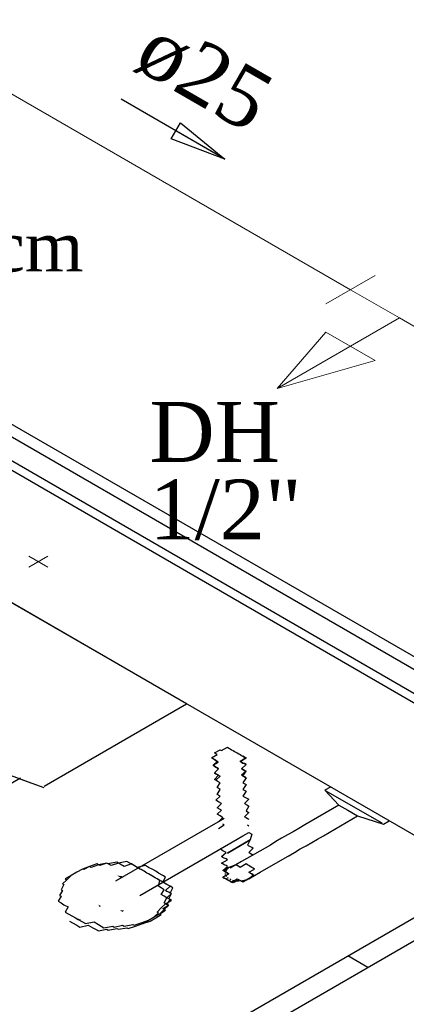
# Model space of a CAD drawing. Header units: millimetres. Extents: x 335 to 91625, y -1 to 84.
# Tile 19 of 62: x 374.16 to 375.53, y 10.22 to 13.7. Entities that reach past the tile are written whole.
import ezdxf

# ---------------------------------------------------------------- set-up
doc = ezdxf.new("R2010")
doc.units = ezdxf.units.MM
doc.header["$MEASUREMENT"] = 0
for name, color, linetype, lineweight in [('AF-Conexões detalhe', 7, 'Continuous', 20), ('AF-Sentido tubo', 7, 'Continuous', 20), ('AF-Textos conexão', 7, 'Continuous', 20), ('AF-Textos tubo', 7, 'Continuous', 20), ('AF-Tubos detalhe', 5, 'Continuous', 20), ('SIMBOLOS INT', 8, 'Continuous', 5)]:
    doc.layers.add(name, color=color, linetype=linetype, lineweight=lineweight)
doc.styles.add('TimesNewRoman', font='times.ttf')
doc.dimstyles.get("Standard").update_dxf_attribs({"dimtxt": 0.18, "dimasz": 0.18, "dimexe": 0.18, "dimexo": 0.0625, "dimgap": 0.09, "dimtad": 0, "dimtih": 1, "dimtoh": 1, "dimdec": 4, "dimzin": 0, "dimdsep": 46, "dimtxsty": 'Standard', "dimcen": 0.09, "dimadec": 0, "dimazin": 0, "dimtfac": 1, "dimtdec": 4, "dimtofl": 0, "dimtmove": 0, "dimatfit": 3, "dimfxl": 0, "dimtolj": 1, "dimtzin": 0, "dimarcsym": 0})

msp = doc.modelspace()

# ---------------------------------------------------------------- hatches: boundary and pattern name
at = {"linetype": 'Continuous'}
for points in [[(374.5315, 10.6734), (374.5075, 10.6764), (374.5125, 10.6734), (374.5225, 10.6674), (374.5225, 10.6674), (374.5225, 10.6674)], [(374.4455, 10.5654), (374.4415, 10.5734), (374.4415, 10.5734), (374.4515, 10.5684), (374.4515, 10.5684)], [(374.3815, 10.5194), (374.3605, 10.5274), (374.3705, 10.5214), (374.3755, 10.5184), (374.3755, 10.5184)], [(374.5325, 10.5534), (374.5175, 10.5534), (374.5175, 10.5534), (374.5275, 10.5474), (374.5275, 10.5474), (374.5275, 10.5474)]]:
    msp.add_hatch(color=256, dxfattribs=at).paths.add_polyline_path(points)

# ---------------------------------------------------------------- linework, layer by layer
at = {"color": 7}
for p, q in [((386.3005, 5.2034), (372.1275, 13.3864)), ((386.3415, 5.2244), (372.1695, 13.4074)), ((372.1835, 13.2374), (386.0465, 5.2334)), ((372.2085, 13.2554), (386.0745, 5.2504)), ((371.6205, 13.0934), (386.0925, 4.7373)), ((375.2635, 10.9894), (375.2435, 10.9784)), ((375.2435, 10.9784), (375.2935, 10.9254)), ((375.3445, 10.9194), (375.2485, 10.9754)), ((375.2935, 10.9254), (375.1725, 10.8554)), ((375.2935, 10.9254), (375.3245, 10.9074)), ((375.3245, 10.9074), (375.3595, 10.8874)), ((375.4465, 10.8614), (375.3445, 10.9194)), ((375.2385, 10.8174), (375.3595, 10.8874)), ((375.3595, 10.8874), (375.4515, 10.8584)), ((375.4515, 10.8584), (375.4715, 10.8694)), ((374.8475, 10.8554), (374.5025, 10.6564)), ((374.8675, 10.8434), (374.8875, 10.8554)), ((374.8875, 10.8554), (374.8825, 10.8584)), ((374.5885, 10.6064), (374.9335, 10.8054)), ((375.0505, 10.7844), (374.9485, 10.7264)), ((375.0145, 10.6884), (375.1365, 10.7584)), ((371.3665, 8.1074), (375.8115, 10.6734)), ((371.4375, 8.0664), (375.8825, 10.6324)), ((375.3955, 10.3514), (375.3245, 10.3924))]:
    msp.add_line(p, q, dxfattribs=at)
at = {"color": 8}
for p, q in [((374.7535, 11.2834), (373.3565, 12.0904)), ((374.7535, 11.2834), (373.3565, 12.0904)), ((374.2495, 10.9924), (374.7535, 11.2834)), ((374.2495, 10.9924), (374.7535, 11.2834)), ((373.1355, 10.4264), (374.1665, 11.0224))]:
    msp.add_line(p, q, dxfattribs=at)
for points in [[(373.4675, 11.3464), (373.5215, 11.3154), (373.5775, 11.2844), (373.6345, 11.2544), (373.6915, 11.2254), (373.7505, 11.1964), (373.8095, 11.1674), (373.8705, 11.1404), (373.9315, 11.1134), (373.9935, 11.0864), (374.0555, 11.0604), (374.1195, 11.0354), (374.1835, 11.0114), (374.2485, 10.9874)], [(374.1635, 11.0184), (374.2065, 11.0034), (374.2485, 10.9874)]]:
    msp.add_lwpolyline(points, dxfattribs=at)
at = {"color": 7}
for points in [[(374.8475, 11.0894), (374.8425, 11.0924), (374.8625, 11.1044), (374.8625, 11.1044), (374.8625, 11.1044), (374.8625, 11.1044), (374.8625, 11.1044), (374.8575, 11.1074), (374.8575, 11.1074), (374.8575, 11.1074), (374.8575, 11.1074), (374.8575, 11.1074), (374.8575, 11.1074), (374.8575, 11.1074), (374.8575, 11.1074), (374.8575, 11.1074), (374.8575, 11.1074), (374.8575, 11.1074), (374.8525, 11.1104), (374.8725, 11.1214), (374.8725, 11.1214), (374.8725, 11.1214), (374.8725, 11.1214), (374.8725, 11.1214), (374.8725, 11.1214), (374.8775, 11.1184), (374.8775, 11.1184), (374.8775, 11.1184), (374.8775, 11.1184), (374.8775, 11.1184), (374.8775, 11.1184), (374.8775, 11.1184), (374.8775, 11.1184), (374.8775, 11.1184), (374.8985, 11.1304), (374.8985, 11.1304), (374.9035, 11.1274), (374.9035, 11.1274), (374.9035, 11.1274), (374.9035, 11.1274), (374.9035, 11.1274), (374.9085, 11.1244), (374.9085, 11.1244), (374.9085, 11.1244), (374.9085, 11.1244), (374.9085, 11.1244), (374.9135, 11.1214), (374.9135, 11.1214), (374.9135, 11.1214), (374.9135, 11.1214), (374.9185, 11.1184), (374.9185, 11.1184), (374.9185, 11.1184), (374.9185, 11.1184), (374.9235, 11.1154), (374.9235, 11.1154), (374.9235, 11.1154), (374.9235, 11.1154), (374.9285, 11.1134), (374.9285, 11.1134), (374.9285, 11.1134), (374.9285, 11.1134), (374.9335, 11.1104), (374.9335, 11.1104), (374.9335, 11.1104), (374.9385, 11.1074), (374.9385, 11.1074), (374.9385, 11.1074), (374.9385, 11.1074), (374.9435, 11.1044), (374.9435, 11.1044), (374.9435, 11.1044), (374.9435, 11.1044), (374.9485, 11.1014), (374.9485, 11.1014), (374.9485, 11.1014), (374.9485, 11.1014), (374.9485, 11.1014), (374.9535, 11.0984), (374.9535, 11.0984)], [(374.8575, 11.0134), (374.8525, 11.0164), (374.8675, 11.0314), (374.8575, 11.0364), (374.8525, 11.0394), (374.8675, 11.0544), (374.8625, 11.0574), (374.8575, 11.0604), (374.8525, 11.0634), (374.8475, 11.0664), (374.8675, 11.0774), (374.8625, 11.0804), (374.8575, 11.0834), (374.8575, 11.0834), (374.8525, 11.0864), (374.8525, 11.0864), (374.8475, 11.0894), (374.8475, 11.0894), (374.8475, 11.0894), (374.8475, 11.0894), (374.8475, 11.0894), (374.8475, 11.0894)], [(374.8475, 11.0894), (374.8475, 11.0894), (374.8475, 11.0894), (374.8475, 11.0894), (374.8475, 11.0894), (374.8525, 11.0864), (374.8525, 11.0864), (374.8575, 11.0834), (374.8575, 11.0834), (374.8625, 11.0804), (374.8625, 11.0804), (374.8475, 11.0664), (374.8525, 11.0634), (374.8575, 11.0604), (374.8625, 11.0574), (374.8675, 11.0544), (374.8525, 11.0394), (374.8575, 11.0364), (374.8625, 11.0334), (374.8725, 11.0284), (374.8575, 11.0134), (374.8575, 11.0134)], [(374.9645, 11.0224), (374.9595, 11.0254), (374.9535, 11.0284), (374.9645, 11.0454), (374.9595, 11.0484), (374.9535, 11.0514), (374.9485, 11.0544), (374.9645, 11.0694), (374.9595, 11.0724), (374.9535, 11.0744), (374.9535, 11.0744), (374.9485, 11.0774), (374.9435, 11.0804), (374.9645, 11.0924), (374.9595, 11.0954), (374.9595, 11.0954), (374.9535, 11.0984), (374.9535, 11.0984), (374.9535, 11.0984), (374.9535, 11.0984), (374.9535, 11.0984), (374.9535, 11.0984)], [(374.9535, 11.0984), (374.9535, 11.0984), (374.9535, 11.0984), (374.9535, 11.0984), (374.9535, 11.0984), (374.9595, 11.0954), (374.9595, 11.0954), (374.9645, 11.0924), (374.9435, 11.0804), (374.9485, 11.0774), (374.9485, 11.0774), (374.9535, 11.0744), (374.9595, 11.0724), (374.9645, 11.0694), (374.9485, 11.0544), (374.9535, 11.0514), (374.9595, 11.0484), (374.9645, 11.0454), (374.9485, 11.0314), (374.9595, 11.0254), (374.9645, 11.0224)], [(374.8675, 10.8664), (374.8825, 10.8814), (374.8775, 10.8844), (374.8725, 10.8874), (374.8625, 10.8934), (374.8775, 10.9074), (374.8725, 10.9104), (374.8625, 10.9164), (374.8775, 10.9314), (374.8675, 10.9374), (374.8575, 10.9434), (374.8725, 10.9574), (374.8625, 10.9634), (374.8725, 10.9814), (374.8625, 10.9874), (374.8725, 11.0044), (374.8625, 11.0104), (374.8575, 11.0134)], [(374.9645, 11.0224), (374.9535, 11.0044), (374.9645, 10.9984), (374.9535, 10.9814), (374.9645, 10.9754), (374.9535, 10.9574), (374.9645, 10.9514), (374.9745, 10.9464), (374.9595, 10.9314), (374.9695, 10.9254), (374.9745, 10.9224), (374.9645, 10.9054), (374.9695, 10.9024), (374.9745, 10.8994), (374.9595, 10.8844), (374.9645, 10.8814), (374.9695, 10.8784), (374.9745, 10.8754)], [(374.8875, 10.8784), (374.8875, 10.8784), (374.8875, 10.8784), (374.8875, 10.8784), (374.8875, 10.8784), (374.8875, 10.8784), (374.8675, 10.8664), (374.8675, 10.8664), (374.8675, 10.8664), (374.8675, 10.8664), (374.8675, 10.8664), (374.8675, 10.8664), (374.8675, 10.8664), (374.8675, 10.8664), (374.8675, 10.8664), (374.8475, 10.8554), (374.8475, 10.8554), (374.8475, 10.8554)], [(374.9695, 10.8554), (374.9745, 10.8524), (374.9745, 10.8524), (374.9745, 10.8524)], [(375.1725, 10.8554), (375.1725, 10.8554), (375.1515, 10.8434), (375.1515, 10.8434), (375.1515, 10.8434), (375.1515, 10.8434), (375.1315, 10.8314), (375.1315, 10.8314), (375.1315, 10.8314), (375.1115, 10.8204), (375.1115, 10.8204), (375.1115, 10.8204), (375.1115, 10.8204), (375.0905, 10.8084), (375.0905, 10.8084), (375.0905, 10.8084), (375.0905, 10.8084), (375.0705, 10.7964), (375.0705, 10.7964), (375.0705, 10.7964), (375.0705, 10.7964), (375.0705, 10.7964), (375.0505, 10.7844)], [(374.9795, 10.8024), (374.9595, 10.7904), (374.9385, 10.7794), (374.9385, 10.7794), (374.9385, 10.7794), (374.9385, 10.7794), (374.9385, 10.7794), (374.9385, 10.7794), (374.9385, 10.7794), (374.9385, 10.7794), (374.9385, 10.7794), (374.9385, 10.7794), (374.9385, 10.7794), (374.9385, 10.7794), (374.9385, 10.7794), (374.9385, 10.7794), (374.9385, 10.7794), (374.9385, 10.7794), (374.9385, 10.7794), (374.9385, 10.7794), (374.9385, 10.7794), (374.9385, 10.7794), (374.9385, 10.7794), (374.9385, 10.7794), (374.9385, 10.7794), (374.9385, 10.7794), (374.9385, 10.7794), (374.9385, 10.7794), (374.9385, 10.7794), (374.9385, 10.7794), (374.9385, 10.7794), (374.9385, 10.7794), (374.9385, 10.7794), (374.9385, 10.7794), (374.9385, 10.7794), (374.9185, 10.7674), (374.8985, 10.7554), (374.9185, 10.7674), (374.9385, 10.7794), (374.9385, 10.7794), (374.9385, 10.7794), (374.9385, 10.7794), (374.9385, 10.7794), (374.9385, 10.7794), (374.9385, 10.7794), (374.9385, 10.7794), (374.9385, 10.7794), (374.9385, 10.7794), (374.9385, 10.7794), (374.9385, 10.7794), (374.9385, 10.7794), (374.9385, 10.7794), (374.9385, 10.7794), (374.9385, 10.7794), (374.9385, 10.7794), (374.9385, 10.7794), (374.9385, 10.7794), (374.9385, 10.7794), (374.9385, 10.7794), (374.9385, 10.7794), (374.9385, 10.7794), (374.9385, 10.7794), (374.9385, 10.7794), (374.9385, 10.7794), (374.9385, 10.7794), (374.9385, 10.7794), (374.9385, 10.7794), (374.9385, 10.7794), (374.9385, 10.7794), (374.9385, 10.7794), (374.9385, 10.7794), (374.9595, 10.7904), (374.9795, 10.8024)], [(374.9795, 10.8024), (374.9595, 10.7904), (374.9385, 10.7794), (374.9385, 10.7794), (374.9385, 10.7794), (374.9385, 10.7794), (374.9385, 10.7794), (374.9385, 10.7794), (374.9385, 10.7794), (374.9385, 10.7794), (374.9385, 10.7794), (374.9385, 10.7794), (374.9385, 10.7794), (374.9385, 10.7794), (374.9385, 10.7794), (374.9385, 10.7794), (374.9385, 10.7794), (374.9385, 10.7794), (374.9385, 10.7794), (374.9385, 10.7794), (374.9385, 10.7794), (374.9385, 10.7794), (374.9385, 10.7794), (374.9385, 10.7794), (374.9385, 10.7794), (374.9385, 10.7794), (374.9385, 10.7794), (374.9385, 10.7794), (374.9385, 10.7794), (374.9385, 10.7794), (374.9385, 10.7794), (374.9385, 10.7794), (374.9385, 10.7794), (374.9385, 10.7794), (374.9385, 10.7794), (374.9185, 10.7674), (374.8985, 10.7554), (374.9185, 10.7674), (374.9385, 10.7794), (374.9385, 10.7794), (374.9385, 10.7794), (374.9385, 10.7794), (374.9385, 10.7794), (374.9385, 10.7794), (374.9385, 10.7794), (374.9385, 10.7794), (374.9385, 10.7794), (374.9385, 10.7794), (374.9385, 10.7794), (374.9385, 10.7794), (374.9385, 10.7794), (374.9385, 10.7794), (374.9385, 10.7794), (374.9385, 10.7794), (374.9385, 10.7794), (374.9385, 10.7794), (374.9385, 10.7794), (374.9385, 10.7794), (374.9385, 10.7794), (374.9385, 10.7794), (374.9385, 10.7794), (374.9385, 10.7794), (374.9385, 10.7794), (374.9385, 10.7794), (374.9385, 10.7794), (374.9385, 10.7794), (374.9385, 10.7794), (374.9385, 10.7794), (374.9385, 10.7794), (374.9385, 10.7794), (374.9385, 10.7794), (374.9595, 10.7904), (374.9795, 10.8024)], [(374.9795, 10.8024), (374.9595, 10.7904), (374.9385, 10.7794), (374.9385, 10.7794), (374.9385, 10.7794), (374.9385, 10.7794), (374.9385, 10.7794), (374.9385, 10.7794), (374.9385, 10.7794), (374.9385, 10.7794), (374.9385, 10.7794), (374.9385, 10.7794), (374.9385, 10.7794), (374.9385, 10.7794), (374.9385, 10.7794), (374.9385, 10.7794), (374.9385, 10.7794), (374.9385, 10.7794), (374.9385, 10.7794), (374.9385, 10.7794), (374.9385, 10.7794), (374.9385, 10.7794), (374.9385, 10.7794), (374.9385, 10.7794), (374.9385, 10.7794), (374.9385, 10.7794), (374.9385, 10.7794), (374.9385, 10.7794), (374.9385, 10.7794), (374.9385, 10.7794), (374.9385, 10.7794), (374.9385, 10.7794), (374.9385, 10.7794), (374.9385, 10.7794), (374.9385, 10.7794), (374.9185, 10.7674), (374.8985, 10.7554), (374.9185, 10.7674), (374.9385, 10.7794), (374.9385, 10.7794), (374.9385, 10.7794), (374.9385, 10.7794), (374.9385, 10.7794), (374.9385, 10.7794), (374.9385, 10.7794), (374.9385, 10.7794), (374.9385, 10.7794), (374.9385, 10.7794), (374.9385, 10.7794), (374.9385, 10.7794), (374.9385, 10.7794), (374.9385, 10.7794), (374.9385, 10.7794), (374.9385, 10.7794), (374.9385, 10.7794), (374.9385, 10.7794), (374.9385, 10.7794), (374.9385, 10.7794), (374.9385, 10.7794), (374.9385, 10.7794), (374.9385, 10.7794), (374.9385, 10.7794), (374.9385, 10.7794), (374.9385, 10.7794), (374.9385, 10.7794), (374.9385, 10.7794), (374.9385, 10.7794), (374.9385, 10.7794), (374.9385, 10.7794), (374.9385, 10.7794), (374.9385, 10.7794), (374.9595, 10.7904), (374.9795, 10.8024)], [(374.9795, 10.8024), (374.9595, 10.7904), (374.9385, 10.7794), (374.9385, 10.7794), (374.9385, 10.7794), (374.9385, 10.7794), (374.9385, 10.7794), (374.9385, 10.7794), (374.9385, 10.7794), (374.9385, 10.7794), (374.9385, 10.7794), (374.9385, 10.7794), (374.9385, 10.7794), (374.9385, 10.7794), (374.9385, 10.7794), (374.9385, 10.7794), (374.9385, 10.7794), (374.9385, 10.7794), (374.9385, 10.7794), (374.9385, 10.7794), (374.9385, 10.7794), (374.9385, 10.7794), (374.9385, 10.7794), (374.9385, 10.7794), (374.9385, 10.7794), (374.9385, 10.7794), (374.9385, 10.7794), (374.9385, 10.7794), (374.9385, 10.7794), (374.9385, 10.7794), (374.9385, 10.7794), (374.9385, 10.7794), (374.9385, 10.7794), (374.9385, 10.7794), (374.9385, 10.7794), (374.9185, 10.7674), (374.8985, 10.7554), (374.9185, 10.7674), (374.9385, 10.7794), (374.9385, 10.7794), (374.9385, 10.7794), (374.9385, 10.7794), (374.9385, 10.7794), (374.9385, 10.7794), (374.9385, 10.7794), (374.9385, 10.7794), (374.9385, 10.7794), (374.9385, 10.7794), (374.9385, 10.7794), (374.9385, 10.7794), (374.9385, 10.7794), (374.9385, 10.7794), (374.9385, 10.7794), (374.9385, 10.7794), (374.9385, 10.7794), (374.9385, 10.7794), (374.9385, 10.7794), (374.9385, 10.7794), (374.9385, 10.7794), (374.9385, 10.7794), (374.9385, 10.7794), (374.9385, 10.7794), (374.9385, 10.7794), (374.9385, 10.7794), (374.9385, 10.7794), (374.9385, 10.7794), (374.9385, 10.7794), (374.9385, 10.7794), (374.9385, 10.7794), (374.9385, 10.7794), (374.9385, 10.7794), (374.9595, 10.7904), (374.9795, 10.8024)], [(374.9795, 10.8024), (374.9595, 10.7904), (374.9385, 10.7794), (374.9385, 10.7794), (374.9385, 10.7794), (374.9385, 10.7794), (374.9385, 10.7794), (374.9385, 10.7794), (374.9385, 10.7794), (374.9385, 10.7794), (374.9385, 10.7794), (374.9385, 10.7794), (374.9385, 10.7794), (374.9385, 10.7794), (374.9385, 10.7794), (374.9385, 10.7794), (374.9385, 10.7794), (374.9385, 10.7794), (374.9385, 10.7794), (374.9385, 10.7794), (374.9385, 10.7794), (374.9385, 10.7794), (374.9385, 10.7794), (374.9385, 10.7794), (374.9385, 10.7794), (374.9385, 10.7794), (374.9385, 10.7794), (374.9385, 10.7794), (374.9385, 10.7794), (374.9385, 10.7794), (374.9385, 10.7794), (374.9385, 10.7794), (374.9385, 10.7794), (374.9385, 10.7794), (374.9385, 10.7794), (374.9185, 10.7674), (374.8985, 10.7554), (374.9185, 10.7674), (374.9385, 10.7794), (374.9385, 10.7794), (374.9385, 10.7794), (374.9385, 10.7794), (374.9385, 10.7794), (374.9385, 10.7794), (374.9385, 10.7794), (374.9385, 10.7794), (374.9385, 10.7794), (374.9385, 10.7794), (374.9385, 10.7794), (374.9385, 10.7794), (374.9385, 10.7794), (374.9385, 10.7794), (374.9385, 10.7794), (374.9385, 10.7794), (374.9385, 10.7794), (374.9385, 10.7794), (374.9385, 10.7794), (374.9385, 10.7794), (374.9385, 10.7794), (374.9385, 10.7794), (374.9385, 10.7794), (374.9385, 10.7794), (374.9385, 10.7794), (374.9385, 10.7794), (374.9385, 10.7794), (374.9385, 10.7794), (374.9385, 10.7794), (374.9385, 10.7794), (374.9385, 10.7794), (374.9385, 10.7794), (374.9385, 10.7794), (374.9595, 10.7904), (374.9795, 10.8024)], [(374.9795, 10.8024), (374.9595, 10.7904), (374.9385, 10.7794), (374.9385, 10.7794), (374.9385, 10.7794), (374.9385, 10.7794), (374.9385, 10.7794), (374.9385, 10.7794), (374.9385, 10.7794), (374.9385, 10.7794), (374.9385, 10.7794), (374.9385, 10.7794), (374.9385, 10.7794), (374.9385, 10.7794), (374.9385, 10.7794), (374.9385, 10.7794), (374.9385, 10.7794), (374.9385, 10.7794), (374.9385, 10.7794), (374.9385, 10.7794), (374.9385, 10.7794), (374.9385, 10.7794), (374.9385, 10.7794), (374.9385, 10.7794), (374.9385, 10.7794), (374.9385, 10.7794), (374.9385, 10.7794), (374.9385, 10.7794), (374.9385, 10.7794), (374.9385, 10.7794), (374.9385, 10.7794), (374.9385, 10.7794), (374.9385, 10.7794), (374.9385, 10.7794), (374.9385, 10.7794), (374.9185, 10.7674), (374.8985, 10.7554), (374.9185, 10.7674), (374.9385, 10.7794), (374.9385, 10.7794), (374.9385, 10.7794), (374.9385, 10.7794), (374.9385, 10.7794), (374.9385, 10.7794), (374.9385, 10.7794), (374.9385, 10.7794), (374.9385, 10.7794), (374.9385, 10.7794), (374.9385, 10.7794), (374.9385, 10.7794), (374.9385, 10.7794), (374.9385, 10.7794), (374.9385, 10.7794), (374.9385, 10.7794), (374.9385, 10.7794), (374.9385, 10.7794), (374.9385, 10.7794), (374.9385, 10.7794), (374.9385, 10.7794), (374.9385, 10.7794), (374.9385, 10.7794), (374.9385, 10.7794), (374.9385, 10.7794), (374.9385, 10.7794), (374.9385, 10.7794), (374.9385, 10.7794), (374.9385, 10.7794), (374.9385, 10.7794), (374.9385, 10.7794), (374.9385, 10.7794), (374.9385, 10.7794), (374.9595, 10.7904), (374.9795, 10.8024)], [(374.9795, 10.8024), (374.9595, 10.7904), (374.9385, 10.7794), (374.9385, 10.7794), (374.9385, 10.7794), (374.9385, 10.7794), (374.9385, 10.7794), (374.9385, 10.7794), (374.9385, 10.7794), (374.9385, 10.7794), (374.9385, 10.7794), (374.9385, 10.7794), (374.9385, 10.7794), (374.9385, 10.7794), (374.9385, 10.7794), (374.9385, 10.7794), (374.9385, 10.7794), (374.9385, 10.7794), (374.9385, 10.7794), (374.9385, 10.7794), (374.9385, 10.7794), (374.9385, 10.7794), (374.9385, 10.7794), (374.9385, 10.7794), (374.9385, 10.7794), (374.9385, 10.7794), (374.9385, 10.7794), (374.9385, 10.7794), (374.9385, 10.7794), (374.9385, 10.7794), (374.9385, 10.7794), (374.9385, 10.7794), (374.9385, 10.7794), (374.9385, 10.7794), (374.9385, 10.7794), (374.9185, 10.7674), (374.8985, 10.7554), (374.9185, 10.7674), (374.9385, 10.7794), (374.9385, 10.7794), (374.9385, 10.7794), (374.9385, 10.7794), (374.9385, 10.7794), (374.9385, 10.7794), (374.9385, 10.7794), (374.9385, 10.7794), (374.9385, 10.7794), (374.9385, 10.7794), (374.9385, 10.7794), (374.9385, 10.7794), (374.9385, 10.7794), (374.9385, 10.7794), (374.9385, 10.7794), (374.9385, 10.7794), (374.9385, 10.7794), (374.9385, 10.7794), (374.9385, 10.7794), (374.9385, 10.7794), (374.9385, 10.7794), (374.9385, 10.7794), (374.9385, 10.7794), (374.9385, 10.7794), (374.9385, 10.7794), (374.9385, 10.7794), (374.9385, 10.7794), (374.9385, 10.7794), (374.9385, 10.7794), (374.9385, 10.7794), (374.9385, 10.7794), (374.9385, 10.7794), (374.9385, 10.7794), (374.9595, 10.7904), (374.9795, 10.8024)], [(374.9335, 10.8054), (374.9335, 10.8054), (374.9335, 10.8054), (374.9535, 10.8174), (374.9535, 10.8174), (374.9535, 10.8174), (374.9535, 10.8174), (374.9535, 10.8174), (374.9535, 10.8174), (374.9535, 10.8174), (374.9535, 10.8174), (374.9745, 10.8284), (374.9745, 10.8284), (374.9745, 10.8284), (374.9745, 10.8284), (374.9745, 10.8284), (374.9745, 10.8284), (374.9745, 10.8284)], [(374.9745, 10.8284), (374.9845, 10.8224), (374.9795, 10.8024), (374.9695, 10.7844), (374.9795, 10.7794)], [(375.1165, 10.7464), (375.1365, 10.7584), (375.1365, 10.7584), (375.1365, 10.7584), (375.1365, 10.7584), (375.1365, 10.7584), (375.1565, 10.7704), (375.1565, 10.7704), (375.1565, 10.7704), (375.1565, 10.7704), (375.1775, 10.7814), (375.1775, 10.7814), (375.1775, 10.7814), (375.1975, 10.7934), (375.1975, 10.7934), (375.1975, 10.7934), (375.1975, 10.7934), (375.2175, 10.8054), (375.2175, 10.8054), (375.2175, 10.8054), (375.2385, 10.8174), (375.2385, 10.8174), (375.2385, 10.8174)], [(374.8985, 10.6854), (374.8985, 10.6854), (374.8985, 10.6854), (374.8985, 10.6854), (374.8985, 10.6854), (374.8985, 10.6854), (374.8935, 10.6884), (374.8935, 10.6884), (374.8935, 10.6884), (374.8935, 10.6884), (374.8875, 10.6914), (374.8875, 10.6914), (374.8875, 10.6914), (374.8875, 10.6914), (374.8825, 10.6944), (374.8825, 10.6944), (374.8985, 10.7084), (374.8985, 10.7084), (374.8985, 10.7084), (374.8935, 10.7114), (374.8935, 10.7114), (374.8875, 10.7144), (374.8875, 10.7144), (374.8825, 10.7174), (374.8775, 10.7204), (374.8985, 10.7324), (374.8935, 10.7354), (374.8935, 10.7354), (374.8875, 10.7384), (374.8825, 10.7404), (374.8825, 10.7404), (374.8775, 10.7434), (374.8935, 10.7584), (374.8935, 10.7584), (374.8875, 10.7614), (374.8825, 10.7644), (374.8825, 10.7644), (374.8775, 10.7674), (374.8725, 10.7704), (374.8725, 10.7704)], [(374.9795, 10.7794), (374.9845, 10.7764), (374.9895, 10.7734), (374.9895, 10.7734), (374.9745, 10.7584), (374.9795, 10.7554), (374.9795, 10.7554), (374.9845, 10.7524), (374.9895, 10.7494)], [(374.3655, 10.6884), (374.3455, 10.6764), (374.3455, 10.6764), (374.3295, 10.6614), (374.3295, 10.6614), (374.3145, 10.6474), (374.3195, 10.6444), (374.3095, 10.6264), (374.3145, 10.6234), (374.3045, 10.6064), (374.3095, 10.6034), (374.2995, 10.5854), (374.3095, 10.5794), (374.3195, 10.5734), (374.3345, 10.5654), (374.3245, 10.5474), (374.3345, 10.5414), (374.3505, 10.5324), (374.3605, 10.5274), (374.3705, 10.5214), (374.3855, 10.5124), (374.3955, 10.5064), (374.4265, 10.5124), (374.4415, 10.5034), (374.4515, 10.4974), (374.4615, 10.4914), (374.4925, 10.4974), (374.4975, 10.4944), (374.5275, 10.5004), (374.5325, 10.4974), (374.5635, 10.5034), (374.5685, 10.5004), (374.5935, 10.5094), (374.5935, 10.5094), (374.6195, 10.5184), (374.6195, 10.5184), (374.6395, 10.5304), (374.6595, 10.5414), (374.6595, 10.5414), (374.6745, 10.5564), (374.6745, 10.5564), (374.6905, 10.5714), (374.6845, 10.5734), (374.6955, 10.5914), (374.6905, 10.5944), (374.7005, 10.6124), (374.6955, 10.6144), (374.7055, 10.6324), (374.6955, 10.6384), (374.6845, 10.6444), (374.6695, 10.6534), (374.6795, 10.6704), (374.6695, 10.6764), (374.6545, 10.6854), (374.6445, 10.6914), (374.6345, 10.6974), (374.6195, 10.7054), (374.6085, 10.7114), (374.5785, 10.7054), (374.5635, 10.7144), (374.5535, 10.7204), (374.5425, 10.7264), (374.5125, 10.7204), (374.5075, 10.7234), (374.4765, 10.7174), (374.4715, 10.7204), (374.4415, 10.7144), (374.4365, 10.7174), (374.4105, 10.7084), (374.4105, 10.7084), (374.3855, 10.6994), (374.3855, 10.6994), (374.3655, 10.6884)], [(374.3655, 10.6884), (374.3455, 10.6764), (374.3455, 10.6764), (374.3295, 10.6614), (374.3295, 10.6614), (374.3145, 10.6474), (374.3195, 10.6444), (374.3095, 10.6264), (374.3145, 10.6234), (374.3045, 10.6064), (374.3095, 10.6034), (374.2995, 10.5854), (374.3095, 10.5794), (374.3195, 10.5734), (374.3345, 10.5654), (374.3245, 10.5474), (374.3345, 10.5414), (374.3505, 10.5324), (374.3605, 10.5274), (374.3705, 10.5214), (374.3855, 10.5124), (374.3955, 10.5064), (374.4265, 10.5124), (374.4415, 10.5034), (374.4515, 10.4974), (374.4615, 10.4914), (374.4925, 10.4974), (374.4975, 10.4944), (374.5275, 10.5004), (374.5325, 10.4974), (374.5635, 10.5034), (374.5685, 10.5004), (374.5935, 10.5094), (374.5935, 10.5094), (374.6195, 10.5184), (374.6195, 10.5184), (374.6395, 10.5304), (374.6595, 10.5414), (374.6595, 10.5414), (374.6745, 10.5564), (374.6745, 10.5564), (374.6905, 10.5714), (374.6845, 10.5734), (374.6955, 10.5914), (374.6905, 10.5944), (374.7005, 10.6124), (374.6955, 10.6144), (374.7055, 10.6324), (374.6955, 10.6384), (374.6845, 10.6444), (374.6695, 10.6534), (374.6795, 10.6704), (374.6695, 10.6764), (374.6545, 10.6854), (374.6445, 10.6914), (374.6345, 10.6974), (374.6195, 10.7054), (374.6085, 10.7114), (374.5785, 10.7054), (374.5635, 10.7144), (374.5535, 10.7204), (374.5425, 10.7264), (374.5125, 10.7204), (374.5075, 10.7234), (374.4765, 10.7174), (374.4715, 10.7204), (374.4415, 10.7144), (374.4365, 10.7174), (374.4105, 10.7084), (374.4105, 10.7084), (374.3855, 10.6994), (374.3855, 10.6994), (374.3655, 10.6884)], [(374.3655, 10.6884), (374.3455, 10.6764), (374.3455, 10.6764), (374.3295, 10.6614), (374.3295, 10.6614), (374.3145, 10.6474), (374.3195, 10.6444), (374.3095, 10.6264), (374.3145, 10.6234), (374.3045, 10.6064), (374.3095, 10.6034), (374.2995, 10.5854), (374.3095, 10.5794), (374.3195, 10.5734), (374.3345, 10.5654), (374.3245, 10.5474), (374.3345, 10.5414), (374.3505, 10.5324), (374.3605, 10.5274), (374.3705, 10.5214), (374.3855, 10.5124), (374.3955, 10.5064), (374.4265, 10.5124), (374.4415, 10.5034), (374.4515, 10.4974), (374.4615, 10.4914), (374.4925, 10.4974), (374.4975, 10.4944), (374.5275, 10.5004), (374.5325, 10.4974), (374.5635, 10.5034), (374.5685, 10.5004), (374.5935, 10.5094), (374.5935, 10.5094), (374.6195, 10.5184), (374.6195, 10.5184), (374.6395, 10.5304), (374.6595, 10.5414), (374.6595, 10.5414), (374.6745, 10.5564), (374.6745, 10.5564), (374.6905, 10.5714), (374.6845, 10.5734), (374.6955, 10.5914), (374.6905, 10.5944), (374.7005, 10.6124), (374.6955, 10.6144), (374.7055, 10.6324), (374.6955, 10.6384), (374.6845, 10.6444), (374.6695, 10.6534), (374.6795, 10.6704), (374.6695, 10.6764), (374.6545, 10.6854), (374.6445, 10.6914), (374.6345, 10.6974), (374.6195, 10.7054), (374.6085, 10.7114), (374.5785, 10.7054), (374.5635, 10.7144), (374.5535, 10.7204), (374.5425, 10.7264), (374.5125, 10.7204), (374.5075, 10.7234), (374.4765, 10.7174), (374.4715, 10.7204), (374.4415, 10.7144), (374.4365, 10.7174), (374.4105, 10.7084), (374.4105, 10.7084), (374.3855, 10.6994), (374.3855, 10.6994), (374.3655, 10.6884)], [(374.3655, 10.6884), (374.3455, 10.6764), (374.3455, 10.6764), (374.3295, 10.6614), (374.3295, 10.6614), (374.3145, 10.6474), (374.3195, 10.6444), (374.3095, 10.6264), (374.3145, 10.6234), (374.3045, 10.6064), (374.3095, 10.6034), (374.2995, 10.5854), (374.3095, 10.5794), (374.3195, 10.5734), (374.3345, 10.5654), (374.3245, 10.5474), (374.3345, 10.5414), (374.3505, 10.5324), (374.3605, 10.5274), (374.3705, 10.5214), (374.3855, 10.5124), (374.3955, 10.5064), (374.4265, 10.5124), (374.4415, 10.5034), (374.4515, 10.4974), (374.4615, 10.4914), (374.4925, 10.4974), (374.4975, 10.4944), (374.5275, 10.5004), (374.5325, 10.4974), (374.5635, 10.5034), (374.5685, 10.5004), (374.5935, 10.5094), (374.5935, 10.5094), (374.6195, 10.5184), (374.6195, 10.5184), (374.6395, 10.5304), (374.6595, 10.5414), (374.6595, 10.5414), (374.6745, 10.5564), (374.6745, 10.5564), (374.6905, 10.5714), (374.6845, 10.5734), (374.6955, 10.5914), (374.6905, 10.5944), (374.7005, 10.6124), (374.6955, 10.6144), (374.7055, 10.6324), (374.6955, 10.6384), (374.6845, 10.6444), (374.6695, 10.6534), (374.6795, 10.6704), (374.6695, 10.6764), (374.6545, 10.6854), (374.6445, 10.6914), (374.6345, 10.6974), (374.6195, 10.7054), (374.6085, 10.7114), (374.5785, 10.7054), (374.5635, 10.7144), (374.5535, 10.7204), (374.5425, 10.7264), (374.5125, 10.7204), (374.5075, 10.7234), (374.4765, 10.7174), (374.4715, 10.7204), (374.4415, 10.7144), (374.4365, 10.7174), (374.4105, 10.7084), (374.4105, 10.7084), (374.3855, 10.6994), (374.3855, 10.6994), (374.3655, 10.6884)], [(374.3655, 10.6884), (374.3455, 10.6764), (374.3455, 10.6764), (374.3295, 10.6614), (374.3295, 10.6614), (374.3145, 10.6474), (374.3195, 10.6444), (374.3095, 10.6264), (374.3145, 10.6234), (374.3045, 10.6064), (374.3095, 10.6034), (374.2995, 10.5854), (374.3095, 10.5794), (374.3195, 10.5734), (374.3345, 10.5654), (374.3245, 10.5474), (374.3345, 10.5414), (374.3505, 10.5324), (374.3605, 10.5274), (374.3705, 10.5214), (374.3855, 10.5124), (374.3955, 10.5064), (374.4265, 10.5124), (374.4415, 10.5034), (374.4515, 10.4974), (374.4615, 10.4914), (374.4925, 10.4974), (374.4975, 10.4944), (374.5275, 10.5004), (374.5325, 10.4974), (374.5635, 10.5034), (374.5685, 10.5004), (374.5935, 10.5094), (374.5935, 10.5094), (374.6195, 10.5184), (374.6195, 10.5184), (374.6395, 10.5304), (374.6595, 10.5414), (374.6595, 10.5414), (374.6745, 10.5564), (374.6745, 10.5564), (374.6905, 10.5714), (374.6845, 10.5734), (374.6955, 10.5914), (374.6905, 10.5944), (374.7005, 10.6124), (374.6955, 10.6144), (374.7055, 10.6324), (374.6955, 10.6384), (374.6845, 10.6444), (374.6695, 10.6534), (374.6795, 10.6704), (374.6695, 10.6764), (374.6545, 10.6854), (374.6445, 10.6914), (374.6345, 10.6974), (374.6195, 10.7054), (374.6085, 10.7114), (374.5785, 10.7054), (374.5635, 10.7144), (374.5535, 10.7204), (374.5425, 10.7264), (374.5125, 10.7204), (374.5075, 10.7234), (374.4765, 10.7174), (374.4715, 10.7204), (374.4415, 10.7144), (374.4365, 10.7174), (374.4105, 10.7084), (374.4105, 10.7084), (374.3855, 10.6994), (374.3855, 10.6994), (374.3655, 10.6884)], [(374.6245, 10.6794), (374.6195, 10.6824), (374.6135, 10.6854), (374.6085, 10.6884), (374.6035, 10.6914), (374.5985, 10.6944), (374.5935, 10.6974), (374.5885, 10.6994), (374.5835, 10.7024), (374.5785, 10.7054), (374.5735, 10.7084), (374.5685, 10.7114), (374.5635, 10.7144), (374.5585, 10.7174), (374.5325, 10.7084), (374.5275, 10.7114), (374.5225, 10.7144), (374.5175, 10.7174), (374.5125, 10.7204), (374.5125, 10.7204), (374.4875, 10.7114), (374.4825, 10.7144), (374.4765, 10.7174), (374.4765, 10.7174), (374.4715, 10.7204), (374.4465, 10.7114), (374.4465, 10.7114), (374.4415, 10.7144), (374.4415, 10.7144), (374.4165, 10.7054), (374.4165, 10.7054), (374.4105, 10.7084), (374.4105, 10.7084), (374.3905, 10.6974), (374.3905, 10.6974), (374.3855, 10.6994), (374.3855, 10.6994), (374.3655, 10.6884), (374.3655, 10.6884), (374.3655, 10.6884), (374.3655, 10.6884), (374.3455, 10.6764), (374.3455, 10.6764), (374.3455, 10.6764), (374.3245, 10.6644), (374.3295, 10.6614), (374.3295, 10.6614), (374.3295, 10.6614), (374.3145, 10.6474)], [(374.4415, 10.7144), (374.4365, 10.7174), (374.4105, 10.7084), (374.3855, 10.6994), (374.3855, 10.6994), (374.3655, 10.6884)], [(374.9035, 10.7054), (374.9035, 10.7054), (374.9035, 10.7054), (374.9035, 10.7054), (374.8875, 10.6914), (374.8875, 10.6914), (374.8875, 10.6914), (374.8875, 10.6914), (374.8935, 10.6884), (374.8935, 10.6884), (374.8985, 10.6854), (374.8985, 10.6854), (374.9035, 10.6824), (374.8825, 10.6704), (374.8875, 10.6674), (374.8875, 10.6674), (374.8935, 10.6644), (374.8935, 10.6644), (374.8985, 10.6614), (374.9035, 10.6584), (374.9035, 10.6584), (374.9085, 10.6564), (374.9085, 10.6564), (374.9135, 10.6534), (374.9335, 10.6644), (374.9385, 10.6614), (374.9385, 10.6614), (374.9435, 10.6584), (374.9435, 10.6584), (374.9485, 10.6564), (374.9485, 10.6564), (374.9485, 10.6564), (374.9485, 10.6564), (374.9745, 10.6644), (374.9745, 10.6644), (374.9745, 10.6644), (374.9745, 10.6644), (374.9745, 10.6644), (374.9745, 10.6644), (374.9745, 10.6644), (374.9895, 10.6794), (374.9895, 10.6794), (374.9895, 10.6794), (374.9895, 10.6794), (374.9845, 10.6824), (374.9845, 10.6824), (374.9795, 10.6854), (374.9795, 10.6854), (374.9745, 10.6884), (374.9945, 10.6994), (374.9895, 10.7024), (374.9895, 10.7024), (374.9845, 10.7054), (374.9845, 10.7054), (374.9795, 10.7084), (374.9745, 10.7114), (374.9745, 10.7114), (374.9695, 10.7144), (374.9695, 10.7144), (374.9645, 10.7174), (374.9435, 10.7054), (374.9385, 10.7084), (374.9385, 10.7084), (374.9335, 10.7114), (374.9335, 10.7114), (374.9285, 10.7144), (374.9285, 10.7144), (374.9285, 10.7144), (374.9285, 10.7144), (374.9035, 10.7054), (374.9035, 10.7054), (374.9035, 10.7054), (374.9035, 10.7054)], [(374.9035, 10.7054), (374.9035, 10.7054), (374.9035, 10.7054), (374.9035, 10.7054), (374.8875, 10.6914), (374.8875, 10.6914), (374.8875, 10.6914), (374.8875, 10.6914), (374.8935, 10.6884), (374.8935, 10.6884), (374.8985, 10.6854), (374.8985, 10.6854), (374.9035, 10.6824), (374.8825, 10.6704), (374.8875, 10.6674), (374.8875, 10.6674), (374.8935, 10.6644), (374.8935, 10.6644), (374.8985, 10.6614), (374.9035, 10.6584), (374.9035, 10.6584), (374.9085, 10.6564), (374.9085, 10.6564), (374.9135, 10.6534), (374.9335, 10.6644), (374.9385, 10.6614), (374.9385, 10.6614), (374.9435, 10.6584), (374.9435, 10.6584), (374.9485, 10.6564), (374.9485, 10.6564), (374.9485, 10.6564), (374.9485, 10.6564), (374.9745, 10.6644), (374.9745, 10.6644), (374.9745, 10.6644), (374.9745, 10.6644), (374.9745, 10.6644), (374.9745, 10.6644), (374.9745, 10.6644), (374.9895, 10.6794), (374.9895, 10.6794), (374.9895, 10.6794), (374.9895, 10.6794), (374.9845, 10.6824), (374.9845, 10.6824), (374.9795, 10.6854), (374.9795, 10.6854), (374.9745, 10.6884), (374.9945, 10.6994), (374.9895, 10.7024), (374.9895, 10.7024), (374.9845, 10.7054), (374.9845, 10.7054), (374.9795, 10.7084), (374.9745, 10.7114), (374.9745, 10.7114), (374.9695, 10.7144), (374.9695, 10.7144), (374.9645, 10.7174), (374.9435, 10.7054), (374.9385, 10.7084), (374.9385, 10.7084), (374.9335, 10.7114), (374.9335, 10.7114), (374.9285, 10.7144), (374.9285, 10.7144), (374.9285, 10.7144), (374.9285, 10.7144), (374.9035, 10.7054), (374.9035, 10.7054), (374.9035, 10.7054), (374.9035, 10.7054)], [(374.9035, 10.7054), (374.9035, 10.7054), (374.9035, 10.7054), (374.9035, 10.7054), (374.8875, 10.6914), (374.8875, 10.6914), (374.8875, 10.6914), (374.8875, 10.6914), (374.8935, 10.6884), (374.8935, 10.6884), (374.8985, 10.6854), (374.8985, 10.6854), (374.9035, 10.6824), (374.8825, 10.6704), (374.8875, 10.6674), (374.8875, 10.6674), (374.8935, 10.6644), (374.8935, 10.6644), (374.8985, 10.6614), (374.9035, 10.6584), (374.9035, 10.6584), (374.9085, 10.6564), (374.9085, 10.6564), (374.9135, 10.6534), (374.9335, 10.6644), (374.9385, 10.6614), (374.9385, 10.6614), (374.9435, 10.6584), (374.9435, 10.6584), (374.9485, 10.6564), (374.9485, 10.6564), (374.9485, 10.6564), (374.9485, 10.6564), (374.9745, 10.6644), (374.9745, 10.6644), (374.9745, 10.6644), (374.9745, 10.6644), (374.9745, 10.6644), (374.9745, 10.6644), (374.9745, 10.6644), (374.9895, 10.6794), (374.9895, 10.6794), (374.9895, 10.6794), (374.9895, 10.6794), (374.9845, 10.6824), (374.9845, 10.6824), (374.9795, 10.6854), (374.9795, 10.6854), (374.9745, 10.6884), (374.9945, 10.6994), (374.9895, 10.7024), (374.9895, 10.7024), (374.9845, 10.7054), (374.9845, 10.7054), (374.9795, 10.7084), (374.9745, 10.7114), (374.9745, 10.7114), (374.9695, 10.7144), (374.9695, 10.7144), (374.9645, 10.7174), (374.9435, 10.7054), (374.9385, 10.7084), (374.9385, 10.7084), (374.9335, 10.7114), (374.9335, 10.7114), (374.9285, 10.7144), (374.9285, 10.7144), (374.9285, 10.7144), (374.9285, 10.7144), (374.9035, 10.7054), (374.9035, 10.7054), (374.9035, 10.7054), (374.9035, 10.7054)], [(374.9035, 10.7054), (374.9035, 10.7054), (374.9035, 10.7054), (374.9035, 10.7054), (374.8875, 10.6914), (374.8875, 10.6914), (374.8875, 10.6914), (374.8875, 10.6914), (374.8935, 10.6884), (374.8935, 10.6884), (374.8985, 10.6854), (374.8985, 10.6854), (374.9035, 10.6824), (374.8825, 10.6704), (374.8875, 10.6674), (374.8875, 10.6674), (374.8935, 10.6644), (374.8935, 10.6644), (374.8985, 10.6614), (374.9035, 10.6584), (374.9035, 10.6584), (374.9085, 10.6564), (374.9085, 10.6564), (374.9135, 10.6534), (374.9335, 10.6644), (374.9385, 10.6614), (374.9385, 10.6614), (374.9435, 10.6584), (374.9435, 10.6584), (374.9485, 10.6564), (374.9485, 10.6564), (374.9485, 10.6564), (374.9485, 10.6564), (374.9745, 10.6644), (374.9745, 10.6644), (374.9745, 10.6644), (374.9745, 10.6644), (374.9745, 10.6644), (374.9745, 10.6644), (374.9745, 10.6644), (374.9895, 10.6794), (374.9895, 10.6794), (374.9895, 10.6794), (374.9895, 10.6794), (374.9845, 10.6824), (374.9845, 10.6824), (374.9795, 10.6854), (374.9795, 10.6854), (374.9745, 10.6884), (374.9945, 10.6994), (374.9895, 10.7024), (374.9895, 10.7024), (374.9845, 10.7054), (374.9845, 10.7054), (374.9795, 10.7084), (374.9745, 10.7114), (374.9745, 10.7114), (374.9695, 10.7144), (374.9695, 10.7144), (374.9645, 10.7174), (374.9435, 10.7054), (374.9385, 10.7084), (374.9385, 10.7084), (374.9335, 10.7114), (374.9335, 10.7114), (374.9285, 10.7144), (374.9285, 10.7144), (374.9285, 10.7144), (374.9285, 10.7144), (374.9035, 10.7054), (374.9035, 10.7054), (374.9035, 10.7054), (374.9035, 10.7054)], [(374.9035, 10.7054), (374.9035, 10.7054), (374.9035, 10.7054), (374.9035, 10.7054), (374.8875, 10.6914), (374.8875, 10.6914), (374.8875, 10.6914), (374.8875, 10.6914), (374.8935, 10.6884), (374.8935, 10.6884), (374.8985, 10.6854), (374.8985, 10.6854), (374.9035, 10.6824), (374.8825, 10.6704), (374.8875, 10.6674), (374.8875, 10.6674), (374.8935, 10.6644), (374.8935, 10.6644), (374.8985, 10.6614), (374.9035, 10.6584), (374.9035, 10.6584), (374.9085, 10.6564), (374.9085, 10.6564), (374.9135, 10.6534), (374.9335, 10.6644), (374.9385, 10.6614), (374.9385, 10.6614), (374.9435, 10.6584), (374.9435, 10.6584), (374.9485, 10.6564), (374.9485, 10.6564), (374.9485, 10.6564), (374.9485, 10.6564), (374.9745, 10.6644), (374.9745, 10.6644), (374.9745, 10.6644), (374.9745, 10.6644), (374.9745, 10.6644), (374.9745, 10.6644), (374.9745, 10.6644), (374.9895, 10.6794), (374.9895, 10.6794), (374.9895, 10.6794), (374.9895, 10.6794), (374.9845, 10.6824), (374.9845, 10.6824), (374.9795, 10.6854), (374.9795, 10.6854), (374.9745, 10.6884), (374.9945, 10.6994), (374.9895, 10.7024), (374.9895, 10.7024), (374.9845, 10.7054), (374.9845, 10.7054), (374.9795, 10.7084), (374.9745, 10.7114), (374.9745, 10.7114), (374.9695, 10.7144), (374.9695, 10.7144), (374.9645, 10.7174), (374.9435, 10.7054), (374.9385, 10.7084), (374.9385, 10.7084), (374.9335, 10.7114), (374.9335, 10.7114), (374.9285, 10.7144), (374.9285, 10.7144), (374.9285, 10.7144), (374.9285, 10.7144), (374.9035, 10.7054), (374.9035, 10.7054), (374.9035, 10.7054), (374.9035, 10.7054)], [(374.9035, 10.7054), (374.9035, 10.7054), (374.9035, 10.7054), (374.9035, 10.7054), (374.8875, 10.6914), (374.8875, 10.6914), (374.8875, 10.6914), (374.8875, 10.6914), (374.8935, 10.6884), (374.8935, 10.6884), (374.8985, 10.6854), (374.8985, 10.6854), (374.9035, 10.6824), (374.8825, 10.6704), (374.8875, 10.6674), (374.8875, 10.6674), (374.8935, 10.6644), (374.8935, 10.6644), (374.8985, 10.6614), (374.9035, 10.6584), (374.9035, 10.6584), (374.9085, 10.6564), (374.9085, 10.6564), (374.9135, 10.6534), (374.9335, 10.6644), (374.9385, 10.6614), (374.9385, 10.6614), (374.9435, 10.6584), (374.9435, 10.6584), (374.9485, 10.6564), (374.9485, 10.6564), (374.9485, 10.6564), (374.9485, 10.6564), (374.9745, 10.6644), (374.9745, 10.6644), (374.9745, 10.6644), (374.9745, 10.6644), (374.9745, 10.6644), (374.9745, 10.6644), (374.9745, 10.6644), (374.9895, 10.6794), (374.9895, 10.6794), (374.9895, 10.6794), (374.9895, 10.6794), (374.9845, 10.6824), (374.9845, 10.6824), (374.9795, 10.6854), (374.9795, 10.6854), (374.9745, 10.6884), (374.9945, 10.6994), (374.9895, 10.7024), (374.9895, 10.7024), (374.9845, 10.7054), (374.9845, 10.7054), (374.9795, 10.7084), (374.9745, 10.7114), (374.9745, 10.7114), (374.9695, 10.7144), (374.9695, 10.7144), (374.9645, 10.7174), (374.9435, 10.7054), (374.9385, 10.7084), (374.9385, 10.7084), (374.9335, 10.7114), (374.9335, 10.7114), (374.9285, 10.7144), (374.9285, 10.7144), (374.9285, 10.7144), (374.9285, 10.7144), (374.9035, 10.7054), (374.9035, 10.7054), (374.9035, 10.7054), (374.9035, 10.7054)], [(374.9035, 10.7054), (374.9035, 10.7054), (374.9035, 10.7054), (374.9035, 10.7054), (374.8875, 10.6914), (374.8875, 10.6914), (374.8875, 10.6914), (374.8875, 10.6914), (374.8935, 10.6884), (374.8935, 10.6884), (374.8985, 10.6854), (374.8985, 10.6854), (374.9035, 10.6824), (374.8825, 10.6704), (374.8875, 10.6674), (374.8875, 10.6674), (374.8935, 10.6644), (374.8935, 10.6644), (374.8985, 10.6614), (374.9035, 10.6584), (374.9035, 10.6584), (374.9085, 10.6564), (374.9085, 10.6564), (374.9135, 10.6534), (374.9335, 10.6644), (374.9385, 10.6614), (374.9385, 10.6614), (374.9435, 10.6584), (374.9435, 10.6584), (374.9485, 10.6564), (374.9485, 10.6564), (374.9485, 10.6564), (374.9485, 10.6564), (374.9745, 10.6644), (374.9745, 10.6644), (374.9745, 10.6644), (374.9745, 10.6644), (374.9745, 10.6644), (374.9745, 10.6644), (374.9745, 10.6644), (374.9895, 10.6794), (374.9895, 10.6794), (374.9895, 10.6794), (374.9895, 10.6794), (374.9845, 10.6824), (374.9845, 10.6824), (374.9795, 10.6854), (374.9795, 10.6854), (374.9745, 10.6884), (374.9945, 10.6994), (374.9895, 10.7024), (374.9895, 10.7024), (374.9845, 10.7054), (374.9845, 10.7054), (374.9795, 10.7084), (374.9745, 10.7114), (374.9745, 10.7114), (374.9695, 10.7144), (374.9695, 10.7144), (374.9645, 10.7174), (374.9435, 10.7054), (374.9385, 10.7084), (374.9385, 10.7084), (374.9335, 10.7114), (374.9335, 10.7114), (374.9285, 10.7144), (374.9285, 10.7144), (374.9285, 10.7144), (374.9285, 10.7144), (374.9035, 10.7054), (374.9035, 10.7054), (374.9035, 10.7054), (374.9035, 10.7054)], [(374.9125, 10.7084), (374.8995, 10.7024), (374.8915, 10.6934)], [(374.9485, 10.7264), (374.9485, 10.7264), (374.9485, 10.7264), (374.9285, 10.7144), (374.9285, 10.7144), (374.9285, 10.7144), (374.9285, 10.7144), (374.9285, 10.7144), (374.9285, 10.7144), (374.9285, 10.7144), (374.9085, 10.7024), (374.9085, 10.7024), (374.9085, 10.7024), (374.9085, 10.7024), (374.9085, 10.7024), (374.9085, 10.7024), (374.9085, 10.7024), (374.9085, 10.7024), (374.9085, 10.7024)], [(374.9895, 10.6794), (374.9845, 10.6824), (374.9845, 10.6824), (374.9795, 10.6854), (374.9795, 10.6854), (374.9745, 10.6884), (374.9945, 10.6994), (374.9895, 10.7024), (374.9895, 10.7024), (374.9845, 10.7054), (374.9845, 10.7054), (374.9795, 10.7084)], [(374.5735, 10.4974), (374.5985, 10.5064), (374.5985, 10.5064), (374.5985, 10.5064), (374.5985, 10.5064), (374.6245, 10.5154), (374.6245, 10.5154), (374.6245, 10.5154), (374.6445, 10.5274), (374.6445, 10.5274), (374.6445, 10.5274), (374.6445, 10.5274), (374.6645, 10.5384), (374.6595, 10.5414), (374.6595, 10.5414), (374.6595, 10.5414), (374.6795, 10.5534), (374.6745, 10.5564), (374.6745, 10.5564), (374.6695, 10.5594), (374.6905, 10.5714), (374.6905, 10.5714), (374.6845, 10.5734), (374.6795, 10.5764), (374.7005, 10.5884), (374.6955, 10.5914), (374.6905, 10.5944), (374.6905, 10.5944), (374.6845, 10.5974), (374.7005, 10.6124), (374.6955, 10.6144), (374.6955, 10.6144), (374.6905, 10.6174), (374.6845, 10.6204), (374.6795, 10.6234), (374.6955, 10.6384), (374.6905, 10.6414), (374.6845, 10.6444), (374.6795, 10.6474), (374.6745, 10.6504), (374.6695, 10.6534), (374.6645, 10.6564), (374.6595, 10.6584), (374.6545, 10.6614), (374.6495, 10.6644), (374.6445, 10.6674), (374.6345, 10.6734), (374.6295, 10.6764), (374.6245, 10.6794)], [(374.6195, 10.5184), (374.6395, 10.5304), (374.6395, 10.5304), (374.6545, 10.5444), (374.6495, 10.5474), (374.6645, 10.5624), (374.6795, 10.5764), (374.6745, 10.5794), (374.6845, 10.5974), (374.6745, 10.6034), (374.6645, 10.6094), (374.6745, 10.6264), (374.6645, 10.6324), (374.6545, 10.6384), (374.6595, 10.6584), (374.6495, 10.6644), (374.6395, 10.6704), (374.6245, 10.6794)], [(374.9845, 10.6824), (374.9845, 10.6824), (374.9845, 10.6824), (374.9895, 10.6794), (374.9895, 10.6794), (374.9895, 10.6794), (374.9895, 10.6794), (374.9895, 10.6794), (374.9895, 10.6794), (374.9895, 10.6794), (374.9945, 10.6764), (374.9945, 10.6764), (374.9945, 10.6764), (374.9945, 10.6764), (374.9745, 10.6644), (374.9745, 10.6644), (374.9745, 10.6644), (374.9745, 10.6644), (374.9745, 10.6644), (374.9745, 10.6644), (374.9745, 10.6644), (374.9745, 10.6644), (374.9745, 10.6644), (374.9745, 10.6644), (374.9745, 10.6644), (374.9745, 10.6644), (374.9745, 10.6644), (374.9745, 10.6644), (374.9745, 10.6644), (374.9535, 10.6534), (374.9535, 10.6534), (374.9535, 10.6534), (374.9535, 10.6534), (374.9485, 10.6564), (374.9485, 10.6564), (374.9485, 10.6564), (374.9485, 10.6564), (374.9485, 10.6564), (374.9485, 10.6564), (374.9485, 10.6564), (374.9435, 10.6584), (374.9435, 10.6584), (374.9435, 10.6584), (374.9435, 10.6584), (374.9435, 10.6584), (374.9385, 10.6614), (374.9385, 10.6614), (374.9385, 10.6614), (374.9185, 10.6504), (374.9135, 10.6534), (374.9135, 10.6534), (374.9135, 10.6534), (374.9135, 10.6534), (374.9085, 10.6564), (374.9085, 10.6564), (374.9085, 10.6564), (374.9085, 10.6564), (374.9035, 10.6584), (374.9035, 10.6584), (374.9035, 10.6584), (374.8985, 10.6614), (374.8985, 10.6614), (374.8985, 10.6614), (374.8985, 10.6614), (374.8935, 10.6644), (374.8935, 10.6644), (374.8935, 10.6644), (374.8935, 10.6644), (374.8875, 10.6674), (374.8875, 10.6674), (374.8875, 10.6674), (374.8875, 10.6674), (374.8825, 10.6704), (374.9035, 10.6824), (374.9035, 10.6824), (374.9035, 10.6824), (374.8985, 10.6854), (374.8985, 10.6854), (374.8985, 10.6854), (374.8985, 10.6854)], [(374.8915, 10.6914), (374.8905, 10.6894), (374.8905, 10.6874)], [(374.8905, 10.6834), (374.8905, 10.6824), (374.8905, 10.6804)], [(374.8925, 10.6764), (374.8935, 10.6754), (374.8945, 10.6734)], [(374.8975, 10.6694), (374.8995, 10.6684), (374.9005, 10.6674)], [(374.9065, 10.6644), (374.9085, 10.6634), (374.9105, 10.6624)], [(374.9165, 10.6604), (374.9215, 10.6594), (374.9255, 10.6584)], [(374.9415, 10.6574), (374.9625, 10.6604), (374.9795, 10.6694)], [(374.9745, 10.6644), (374.9745, 10.6644), (374.9745, 10.6644), (374.9745, 10.6644), (374.9745, 10.6644), (374.9745, 10.6644), (374.9745, 10.6644), (374.9745, 10.6644), (374.9745, 10.6644), (374.9945, 10.6764), (374.9945, 10.6764), (374.9945, 10.6764), (374.9945, 10.6764), (374.9945, 10.6764), (374.9945, 10.6764), (374.9945, 10.6764), (375.0145, 10.6884), (375.0145, 10.6884), (375.0145, 10.6884), (375.0145, 10.6884)], [(374.9795, 10.6854), (374.9795, 10.6854), (374.9795, 10.6854), (374.9845, 10.6824), (374.9845, 10.6824), (374.9845, 10.6824), (374.9845, 10.6824), (374.9845, 10.6824), (374.9845, 10.6824)], [(374.9285, 10.6574), (374.9335, 10.6574), (374.9385, 10.6574)], [(374.6595, 10.5414), (374.6595, 10.5414), (374.6745, 10.5564), (374.6905, 10.5714), (374.6845, 10.5734)], [(374.3395, 10.5154), (374.3505, 10.5094), (374.3655, 10.5004), (374.3755, 10.4944), (374.4055, 10.5004), (374.4215, 10.4914), (374.4315, 10.4864), (374.4415, 10.4804), (374.4715, 10.4864), (374.4765, 10.4834), (374.5075, 10.4894), (374.5125, 10.4864), (374.5425, 10.4914), (374.5475, 10.4894), (374.5735, 10.4974), (374.5735, 10.4974), (374.5985, 10.5064), (374.5985, 10.5064), (374.6195, 10.5184)]]:
    msp.add_lwpolyline(points, dxfattribs=at)
at = {"layer": 'AF-Conexões detalhe', "linetype": 'Continuous'}
for p, q in [((375.2475, 12.6988), (375.4215, 12.7988)), ((375.5075, 12.6488), (375.3345, 12.7488)), ((375.5075, 12.6488), (375.0745, 12.3988)), ((375.5075, 12.6488), (375.6805, 12.5488)), ((375.2475, 12.5988), (375.0745, 12.3988)), ((375.2475, 12.5988), (375.4215, 12.4988)), ((375.4215, 12.4988), (375.0745, 12.3988))]:
    msp.add_line(p, q, dxfattribs=at)
at = {"layer": 'AF-Tubos detalhe'}
msp.add_line((373.8825, 13.587), (375.3345, 12.7488), dxfattribs=at)
at = {"layer": 'SIMBOLOS INT', "linetype": 'Continuous'}
for p, q in [((374.2625, 11.7674), (374.1955, 11.8064)), ((374.2625, 11.8064), (374.1955, 11.7674))]:
    msp.add_line(p, q, dxfattribs=at)

# ---------------------------------------------------------------- texts
at = {"insert": (373.7965, 12.8107), "char_height": 0.1765, "width": 0.984621, "attachment_point": 7, "line_spacing_factor": 0.798, "style": 'TimesNewRoman'}
msp.add_mtext('20cm', dxfattribs=at)
at = {"layer": 'AF-Textos conexão', "char_height": 0.2118, "attachment_point": 7, "line_spacing_factor": 0.798, "style": 'TimesNewRoman'}
for s, insert, width in [('DH', (374.6225, 12.1393), 0.717459), ('1/2"', (374.6225, 11.8623), 0.841075)]:
    msp.add_mtext(s, dxfattribs=dict(at, insert=insert, width=width))
at = {"layer": 'AF-Textos tubo', "insert": (374.7595, 13.408), "char_height": 0.2118, "width": 0.748969, "attachment_point": 8, "rotation": 329.9999, "line_spacing_factor": 0.798, "style": 'TimesNewRoman'}
msp.add_mtext('ø25', dxfattribs=at)

# ---------------------------------------------------------------- leaders
at = {"layer": 'AF-Sentido tubo'}
msp.add_leader([(374.8895, 13.2106), (374.5225, 13.4224)], dimstyle='Standard', override={"dimasz": 0.2, "dimldrblk": 'CLOSED'}, dxfattribs=at)

doc.saveas('drawing.dxf')
